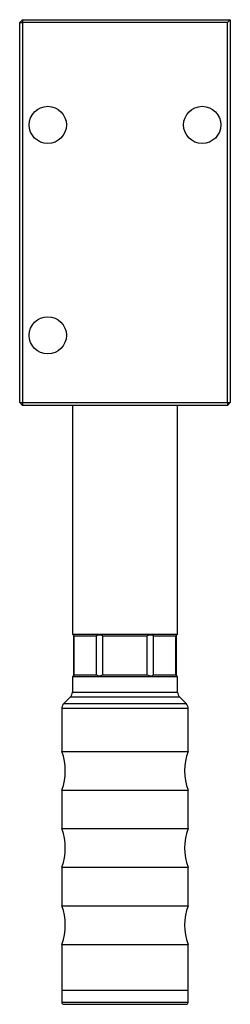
# Model space of a CAD drawing. Header units: millimetres. Extents: x 88 to 118, y 77 to 217.
import ezdxf

# ---------------------------------------------------------------- set-up
doc = ezdxf.new("R2010")
doc.units = ezdxf.units.MM

msp = doc.modelspace()

# ---------------------------------------------------------------- linework, layer by layer
at = {"color": 7, "linetype": 'Continuous', "lineweight": 25}
for p, q in [((88.19, 217.04), (87.79, 216.64)), ((87.79, 216.64), (88.19, 216.64)), ((87.79, 162.44), (87.79, 216.64)), ((88.19, 217.04), (88.19, 216.64)), ((88.19, 217.04), (117.79, 217.04)), ((88.19, 216.64), (88.19, 162.44)), ((117.39, 216.64), (88.19, 216.64)), ((117.79, 217.04), (117.39, 216.64)), ((117.39, 162.44), (117.39, 216.64)), ((117.79, 217.04), (117.79, 162.44)), ((87.79, 162.44), (88.19, 162.04)), ((87.79, 162.44), (88.19, 162.44)), ((88.19, 162.44), (117.39, 162.44)), ((88.19, 162.44), (88.19, 162.04)), ((117.39, 162.04), (88.19, 162.04)), ((95.29, 162.04), (95.29, 129.44)), ((110.29, 129.44), (110.29, 162.04)), ((117.39, 162.44), (117.79, 162.44)), ((117.39, 162.44), (117.39, 162.04)), ((117.39, 162.04), (117.79, 162.44)), ((95.29, 129.44), (95.44, 129.29)), ((95.29, 129.44), (110.29, 129.44)), ((95.44, 129.29), (95.44, 123.49)), ((95.61, 129.14), (95.57, 129.18)), ((95.57, 123.61), (95.57, 129.18)), ((98.75, 129.18), (98.71, 129.14)), ((98.75, 123.61), (98.75, 129.18)), ((99.69, 129.14), (99.62, 129.18)), ((99.62, 123.61), (99.62, 129.18)), ((105.97, 129.18), (105.89, 129.14)), ((105.97, 123.61), (105.97, 129.18)), ((106.87, 129.14), (106.83, 129.18)), ((106.83, 123.61), (106.83, 129.18)), ((110.01, 129.18), (109.97, 129.14)), ((110.01, 123.61), (110.01, 129.18)), ((110.14, 129.29), (110.29, 129.44)), ((110.14, 123.49), (110.14, 129.29)), ((98.71, 129.14), (95.61, 129.14)), ((105.89, 129.14), (99.69, 129.14)), ((109.97, 129.14), (106.87, 129.14)), ((95.57, 123.61), (95.61, 123.64)), ((95.61, 123.64), (98.71, 123.64)), ((98.71, 123.64), (98.75, 123.61)), ((99.62, 123.61), (99.69, 123.64)), ((99.69, 123.64), (105.89, 123.64)), ((105.89, 123.64), (105.97, 123.61)), ((106.83, 123.61), (106.87, 123.64)), ((106.87, 123.64), (109.97, 123.64)), ((109.97, 123.64), (110.01, 123.61)), ((95.44, 123.49), (95.29, 123.34)), ((95.29, 123.34), (95.29, 121.16)), ((110.29, 123.34), (95.29, 123.34)), ((110.29, 123.34), (110.14, 123.49)), ((110.29, 121.16), (110.29, 123.34)), ((95, 120.45), (94.08, 119.54)), ((111.5, 119.54), (110.58, 120.45)), ((93.79, 118.83), (93.79, 112.69)), ((111.79, 112.69), (111.79, 118.83)), ((93.79, 112.69), (111.79, 112.69)), ((93.79, 107.19), (93.79, 101.69)), ((93.79, 107.19), (111.79, 107.19)), ((111.79, 101.69), (111.79, 107.19)), ((93.79, 101.69), (111.79, 101.69)), ((93.79, 96.19), (93.79, 90.69)), ((93.79, 96.19), (111.79, 96.19)), ((111.79, 90.69), (111.79, 96.19)), ((93.79, 90.69), (111.79, 90.69)), ((93.79, 85.19), (93.79, 78.64)), ((93.79, 85.19), (111.79, 85.19)), ((111.79, 78.64), (111.79, 85.19)), ((93.79, 78.64), (93.79, 76.94)), ((93.79, 78.64), (111.79, 78.64)), ((111.79, 76.94), (111.79, 78.64)), ((94.09, 76.64), (111.49, 76.64))]:
    msp.add_line(p, q, dxfattribs=at)
at = {"color": 8, "linetype": 'Continuous', "lineweight": 25}
for p, q in [((95.29, 121.16), (110.29, 121.16)), ((94.08, 119.54), (111.5, 119.54)), ((110.58, 120.45), (95, 120.45)), ((111.79, 118.83), (93.79, 118.83)), ((93.79, 76.94), (111.79, 76.94))]:
    msp.add_line(p, q, dxfattribs=at)
at = {"color": 7, "linetype": 'Continuous', "lineweight": 25}
for centre in [(91.79, 202.04), (113.79, 202.04), (91.79, 172.04)]:
    msp.add_circle(centre, 2.65, dxfattribs=at)
for centre, radius, start, end in [((94.29, 121.16), 1, 315, 0), ((111.29, 121.16), 1, 180, 225), ((94.79, 118.83), 1, 135, 180), ((110.79, 118.83), 1, 0, 45), ((86.48, 109.94), 7.81, 339.3903, 20.6097), ((119.1, 109.94), 7.81, 159.3903, 200.6097), ((86.48, 98.94), 7.81, 339.3903, 20.6097), ((119.1, 98.94), 7.81, 159.3903, 200.6097), ((86.48, 87.94), 7.81, 339.3903, 20.6097), ((119.1, 87.94), 7.81, 159.3903, 200.6097), ((94.09, 76.94), 0.3, 180, 270), ((111.49, 76.94), 0.3, 270, 0)]:
    msp.add_arc(centre, radius, start, end, dxfattribs=at)
for points, knots in [([(95.57, 129.18), (95.55, 129.2), (95.52, 129.22), (95.49, 129.25), (95.47, 129.27), (95.46, 129.28), (95.45, 129.29), (95.44, 129.29), (95.44, 129.29), (95.44, 129.29)], [0, 0, 0, 0, 0.25479, 0.38501, 0.516138, 0.643305, 0.771447, 0.902797, 1, 1, 1, 1]), ([(99.62, 129.18), (99.53, 129.21), (99.35, 129.28), (99.1, 129.3), (98.89, 129.27), (98.8, 129.21), (98.75, 129.18)], [0, 0, 0, 0, 0.25818, 0.517468, 0.758837, 1, 1, 1, 1]), ([(106.83, 129.18), (106.78, 129.21), (106.69, 129.28), (106.46, 129.3), (106.21, 129.27), (106.05, 129.21), (105.97, 129.18)], [0, 0, 0, 0, 0.25818, 0.517468, 0.758837, 1, 1, 1, 1]), ([(110.14, 129.29), (110.14, 129.29), (110.14, 129.3), (110.13, 129.29), (110.11, 129.26), (110.07, 129.23), (110.03, 129.19), (110.01, 129.18)], [0, 0, 0, 0, 0.035325, 0.273234, 0.518065, 0.756331, 1, 1, 1, 1]), ([(95.44, 123.49), (95.44, 123.49), (95.44, 123.49), (95.45, 123.5), (95.48, 123.52), (95.52, 123.56), (95.56, 123.59), (95.57, 123.61)], [0, 0, 0, 0, 0.035325, 0.273234, 0.518065, 0.756331, 1, 1, 1, 1]), ([(98.75, 123.61), (98.8, 123.58), (98.9, 123.51), (99.12, 123.48), (99.37, 123.52), (99.53, 123.58), (99.62, 123.61)], [0, 0, 0, 0, 0.25818, 0.517468, 0.758837, 1, 1, 1, 1]), ([(105.97, 123.61), (106.05, 123.58), (106.23, 123.51), (106.48, 123.48), (106.7, 123.52), (106.79, 123.58), (106.83, 123.61)], [0, 0, 0, 0, 0.25818, 0.517468, 0.758837, 1, 1, 1, 1]), ([(110.01, 123.61), (110.03, 123.59), (110.06, 123.57), (110.09, 123.54), (110.11, 123.52), (110.12, 123.51), (110.14, 123.5), (110.14, 123.49), (110.14, 123.49), (110.14, 123.49)], [0, 0, 0, 0, 0.25479, 0.38501, 0.516138, 0.643305, 0.771447, 0.902797, 1, 1, 1, 1])]:
    msp.add_open_spline(points, degree=3, knots=knots, dxfattribs=at)

doc.saveas('drawing.dxf')
